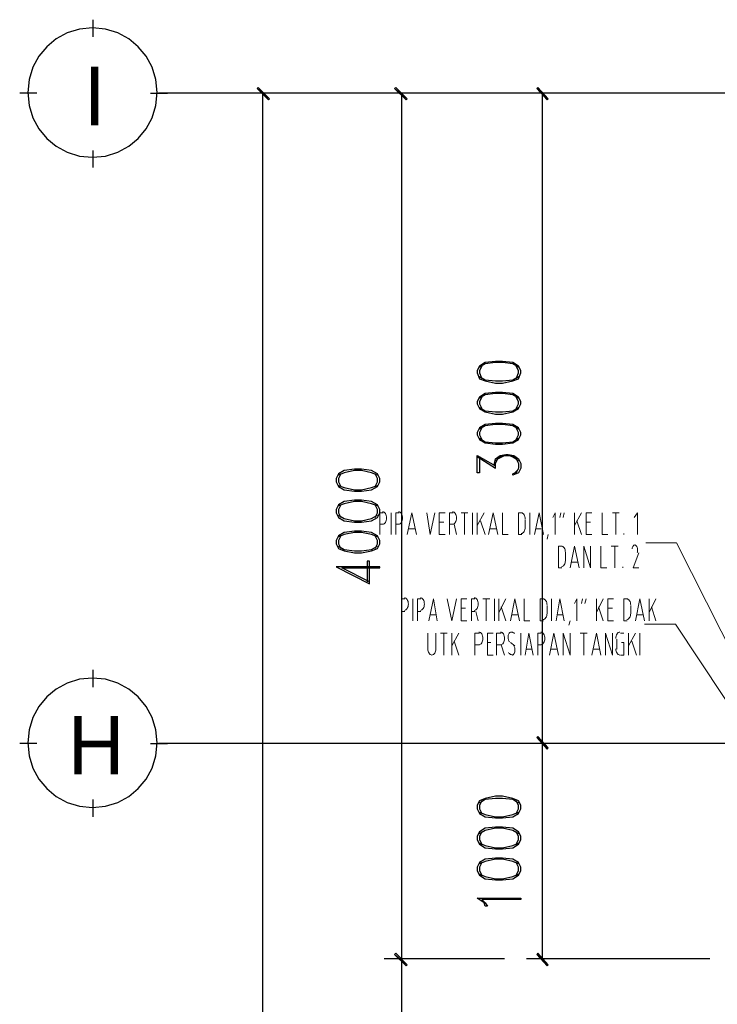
# Model space of a CAD drawing. Header units: millimetres. Extents: x 0 to 420, y 0 to 297.
# Tile 57 of 88: x 142 to 168, y 184 to 220. Entities that reach past the tile are written whole.
import ezdxf

# ---------------------------------------------------------------- set-up
doc = ezdxf.new("R2010")
doc.units = ezdxf.units.MM
for name, color, linetype in [('FILL_000000', 7, 'Continuous'), ('LINE_000000', 7, 'Continuous'), ('TEXT', 7, 'Continuous')]:
    doc.layers.add(name, color=color, linetype=linetype)

msp = doc.modelspace()

# ---------------------------------------------------------------- hatches: boundary and pattern name
at = {"layer": 'FILL_000000'}
h = msp.add_hatch(color=7, dxfattribs=at)
h.dxf.hatch_style = 1
h.paths.add_polyline_path([(151.553, 217.001), (151.088, 217.382), (151.13, 217.424), (151.553, 217.001)])
h = msp.add_hatch(color=7, dxfattribs=at)
h.dxf.hatch_style = 1
h.paths.add_polyline_path([(151.511, 216.958), (151.553, 217.001), (151.088, 217.382), (151.511, 216.958)])
h = msp.add_hatch(color=7, dxfattribs=at)
h.dxf.hatch_style = 1
h.paths.add_polyline_path([(156.633, 217.001), (156.168, 217.382), (156.21, 217.424), (156.633, 217.001)])
h = msp.add_hatch(color=7, dxfattribs=at)
h.dxf.hatch_style = 1
h.paths.add_polyline_path([(156.591, 216.958), (156.633, 217.001), (156.168, 217.382), (156.591, 216.958)])
h = msp.add_hatch(color=7, dxfattribs=at)
h.dxf.hatch_style = 1
h.paths.add_polyline_path([(161.84, 217.001), (161.417, 217.382), (161.459, 217.424), (161.84, 217.001)])
h = msp.add_hatch(color=7, dxfattribs=at)
h.dxf.hatch_style = 1
h.paths.add_polyline_path([(161.798, 216.958), (161.84, 217.001), (161.417, 217.382), (161.798, 216.958)])
h = msp.add_hatch(color=7, dxfattribs=at)
h.dxf.hatch_style = 1
h.paths.add_polyline_path([(161.84, 193.04), (161.417, 193.421), (161.459, 193.463), (161.84, 193.04)])
h = msp.add_hatch(color=7, dxfattribs=at)
h.dxf.hatch_style = 1
h.paths.add_polyline_path([(161.459, 193.463), (161.417, 193.421), (161.84, 193.04), (161.459, 193.463)])
h = msp.add_hatch(color=7, dxfattribs=at)
h.dxf.hatch_style = 1
h.paths.add_polyline_path([(161.798, 192.998), (161.84, 193.04), (161.417, 193.421), (161.798, 192.998)])
h = msp.add_hatch(color=7, dxfattribs=at)
h.dxf.hatch_style = 1
h.paths.add_polyline_path([(161.417, 193.421), (161.84, 193.04), (161.798, 192.998), (161.417, 193.421)])
h = msp.add_hatch(color=7, dxfattribs=at)
h.dxf.hatch_style = 1
h.paths.add_polyline_path([(156.21, 185.462), (156.168, 185.42), (156.633, 185.039), (156.21, 185.462)])
h = msp.add_hatch(color=7, dxfattribs=at)
h.dxf.hatch_style = 1
h.paths.add_polyline_path([(156.633, 185.039), (156.168, 185.42), (156.21, 185.462), (156.633, 185.039)])
h = msp.add_hatch(color=7, dxfattribs=at)
h.dxf.hatch_style = 1
h.paths.add_polyline_path([(156.168, 185.42), (156.633, 185.039), (156.591, 184.997), (156.168, 185.42)])
h = msp.add_hatch(color=7, dxfattribs=at)
h.dxf.hatch_style = 1
h.paths.add_polyline_path([(156.591, 184.997), (156.633, 185.039), (156.168, 185.42), (156.591, 184.997)])
h = msp.add_hatch(color=7, dxfattribs=at)
h.dxf.hatch_style = 1
h.paths.add_polyline_path([(161.459, 185.462), (161.417, 185.42), (161.84, 185.039), (161.459, 185.462)])
h = msp.add_hatch(color=7, dxfattribs=at)
h.dxf.hatch_style = 1
h.paths.add_polyline_path([(161.417, 185.42), (161.84, 185.039), (161.798, 184.997), (161.417, 185.42)])

# ---------------------------------------------------------------- linework, layer by layer
at = {"layer": 'LINE_000000', "lineweight": 25}
for p, q in [((145.034, 219.287), (145.034, 219.922)), ((142.96, 217.212), (142.325, 217.212)), ((147.151, 217.212), (147.786, 217.212)), ((242.443, 217.212), (147.447, 217.212)), ((155.025, 217.212), (150.707, 217.212)), ((151.299, 89.366), (151.299, 217.212)), ((160.232, 217.212), (155.787, 217.212)), ((156.422, 217.212), (156.422, 185.251)), ((167.809, 217.212), (161.036, 217.212)), ((161.629, 193.209), (161.629, 217.212)), ((145.034, 214.461), (145.034, 215.096)), ((159.216, 203.793), (159.893, 203.369)), ((160.74, 203.327), (160.57, 203.158)), ((145.034, 195.284), (145.034, 195.919)), ((142.96, 193.209), (142.325, 193.209)), ((147.151, 193.209), (147.786, 193.209)), ((242.443, 193.209), (147.447, 193.209)), ((167.809, 193.209), (161.036, 193.209)), ((167.809, 193.209), (161.036, 193.209)), ((161.629, 185.251), (161.629, 193.209)), ((145.034, 190.5), (145.034, 191.135)), ((160.232, 185.251), (155.787, 185.251)), ((160.232, 185.251), (155.787, 185.251)), ((156.422, 185.251), (156.422, 121.92)), ((167.809, 185.251), (161.036, 185.251))]:
    msp.add_line(p, q, dxfattribs=at)
at = {"layer": 'LINE_000000', "lineweight": 13}
for p, q in [((156.041, 200.914), (156.041, 201.718)), ((158.623, 201.718), (158.877, 201.718)), ((158.75, 200.914), (158.75, 201.718)), ((159.046, 200.914), (159.046, 201.718)), ((159.216, 200.914), (159.216, 201.718)), ((159.47, 201.718), (159.216, 201.253)), ((161.163, 200.914), (161.163, 201.718)), ((162.264, 201.549), (162.306, 201.718)), ((162.433, 201.718), (162.391, 201.549)), ((162.814, 200.914), (162.814, 201.718)), ((163.068, 201.718), (162.814, 201.253)), ((164.211, 201.718), (164.465, 201.718)), ((164.338, 200.914), (164.338, 201.718)), ((157.988, 201.38), (157.819, 201.38)), ((159.343, 201.422), (159.512, 200.914)), ((160.994, 201.168), (160.994, 201.464)), ((162.899, 201.422), (163.068, 200.914)), ((163.407, 201.38), (163.237, 201.38)), ((155.744, 201.295), (155.617, 201.295)), ((156.337, 201.295), (156.21, 201.295)), ((156.93, 201.126), (156.676, 201.126)), ((158.327, 201.295), (158.2, 201.295)), ((158.369, 201.295), (158.454, 200.914)), ((159.935, 201.126), (159.681, 201.126)), ((161.586, 201.126), (161.375, 201.126)), ((160.74, 200.914), (160.867, 200.914)), ((161.798, 200.745), (161.84, 200.914)), ((164.634, 200.914), (164.634, 200.956)), ((164.169, 200.491), (164.423, 200.491)), ((164.296, 199.686), (164.296, 200.491)), ((162.475, 199.94), (162.475, 200.237)), ((162.941, 199.898), (162.687, 199.898)), ((162.221, 199.686), (162.348, 199.686)), ((164.592, 199.686), (164.592, 199.729)), ((156.845, 197.739), (156.845, 198.543)), ((159.427, 198.543), (159.681, 198.543)), ((159.554, 197.739), (159.554, 198.543)), ((159.851, 197.739), (159.851, 198.543)), ((160.02, 197.739), (160.02, 198.543)), ((160.274, 198.543), (160.02, 198.035)), ((161.967, 197.739), (161.967, 198.543)), ((163.068, 198.374), (163.11, 198.543)), ((163.237, 198.543), (163.195, 198.374)), ((163.618, 197.739), (163.618, 198.543)), ((163.872, 198.543), (163.618, 198.035)), ((165.566, 197.739), (165.566, 198.543)), ((165.82, 198.543), (165.566, 198.035)), ((156.549, 198.078), (156.422, 198.078)), ((157.141, 198.078), (157.014, 198.078)), ((158.792, 198.205), (158.623, 198.205)), ((159.131, 198.078), (159.004, 198.078)), ((159.173, 198.078), (159.258, 197.739)), ((160.105, 198.247), (160.274, 197.739)), ((161.798, 197.993), (161.798, 198.289)), ((163.703, 198.247), (163.872, 197.739)), ((164.211, 198.205), (164.042, 198.205)), ((164.888, 197.993), (164.888, 198.289)), ((165.65, 198.247), (165.82, 197.739)), ((157.692, 197.951), (157.48, 197.951)), ((160.74, 197.951), (160.486, 197.951)), ((161.544, 197.739), (161.671, 197.739)), ((162.391, 197.951), (162.179, 197.951)), ((162.602, 197.57), (162.645, 197.739)), ((164.634, 197.739), (164.761, 197.739)), ((165.354, 197.951), (165.1, 197.951)), ((157.395, 197.273), (157.395, 196.681)), ((157.692, 196.681), (157.692, 197.273)), ((157.861, 197.273), (158.115, 197.273)), ((157.988, 196.469), (157.988, 197.273)), ((158.284, 196.469), (158.284, 197.273)), ((158.538, 197.273), (158.284, 196.808)), ((160.824, 196.469), (160.824, 197.273)), ((163.026, 197.273), (163.28, 197.273)), ((163.153, 196.469), (163.153, 197.273)), ((164.38, 196.681), (164.38, 197.062)), ((164.507, 197.273), (164.634, 197.273)), ((164.804, 196.469), (164.804, 197.273)), ((165.058, 197.273), (164.804, 196.808)), ((165.227, 196.469), (165.227, 197.273)), ((158.369, 196.977), (158.538, 196.469)), ((159.3, 196.85), (159.131, 196.85)), ((159.724, 196.935), (159.597, 196.935)), ((160.443, 196.935), (160.613, 196.808)), ((161.248, 196.681), (161.036, 196.681)), ((161.586, 196.85), (161.459, 196.85)), ((162.179, 196.681), (161.925, 196.681)), ((163.745, 196.681), (163.491, 196.681)), ((164.931, 196.977), (165.1, 196.469))]:
    msp.add_line(p, q, dxfattribs=at)
at = {"layer": 'LINE_000000', "lineweight": 25}
for points in [[(147.405, 217.233), (147.356, 217.716), (147.217, 218.165), (146.996, 218.571), (146.704, 218.925), (146.35, 219.217), (145.944, 219.437), (145.495, 219.577), (145.013, 219.625), (144.531, 219.577), (144.082, 219.437), (143.676, 219.217), (143.322, 218.925), (143.029, 218.571), (142.809, 218.165), (142.67, 217.716), (142.621, 217.233), (142.67, 216.751), (142.809, 216.302), (143.029, 215.896), (143.322, 215.542), (143.676, 215.25), (144.082, 215.03), (144.531, 214.89), (145.013, 214.842), (145.495, 214.89), (145.944, 215.03), (146.35, 215.25), (146.704, 215.542), (146.996, 215.896), (147.217, 216.302), (147.356, 216.751), (147.405, 217.233)], [(159.216, 206.883), (159.3, 206.671), (159.512, 206.587), (159.893, 206.502), (160.147, 206.502), (160.528, 206.587), (160.74, 206.671), (160.824, 206.883), (160.824, 206.968), (160.74, 207.137), (160.528, 207.264), (160.147, 207.306), (159.893, 207.306), (159.512, 207.264), (159.3, 207.137), (159.216, 206.968), (159.216, 206.883)], [(159.216, 205.74), (159.3, 205.571), (159.512, 205.444), (159.893, 205.359), (160.147, 205.359), (160.528, 205.444), (160.74, 205.571), (160.824, 205.74), (160.824, 205.825), (160.74, 205.994), (160.528, 206.121), (160.147, 206.163), (159.893, 206.163), (159.512, 206.121), (159.3, 205.994), (159.216, 205.825), (159.216, 205.74)], [(159.216, 204.597), (159.3, 204.428), (159.512, 204.301), (159.893, 204.258), (160.147, 204.258), (160.528, 204.301), (160.74, 204.428), (160.824, 204.597), (160.824, 204.682), (160.74, 204.851), (160.528, 204.978), (160.147, 205.02), (159.893, 205.02), (159.512, 204.978), (159.3, 204.851), (159.216, 204.682), (159.216, 204.597)], [(154.009, 202.861), (154.093, 202.692), (154.305, 202.565), (154.686, 202.523), (154.94, 202.523), (155.321, 202.565), (155.533, 202.692), (155.617, 202.861), (155.617, 202.988), (155.533, 203.158), (155.321, 203.285), (154.94, 203.327), (154.686, 203.327), (154.305, 203.285), (154.093, 203.158), (154.009, 202.988), (154.009, 202.861)], [(154.009, 201.718), (154.093, 201.549), (154.305, 201.422), (154.686, 201.38), (154.94, 201.38), (155.321, 201.422), (155.533, 201.549), (155.617, 201.718), (155.617, 201.845), (155.533, 202.015), (155.321, 202.142), (154.94, 202.184), (154.686, 202.184), (154.305, 202.142), (154.093, 202.015), (154.009, 201.845), (154.009, 201.718)], [(154.009, 200.575), (154.093, 200.406), (154.305, 200.321), (154.686, 200.237), (154.94, 200.237), (155.321, 200.321), (155.533, 200.406), (155.617, 200.575), (155.617, 200.702), (155.533, 200.872), (155.321, 200.999), (154.94, 201.041), (154.686, 201.041), (154.305, 200.999), (154.093, 200.872), (154.009, 200.702), (154.009, 200.575)], [(147.405, 193.23), (147.356, 193.713), (147.217, 194.162), (146.996, 194.568), (146.704, 194.922), (146.35, 195.214), (145.944, 195.434), (145.495, 195.574), (145.013, 195.622), (144.531, 195.574), (144.082, 195.434), (143.676, 195.214), (143.322, 194.922), (143.029, 194.568), (142.809, 194.162), (142.67, 193.713), (142.621, 193.23), (142.67, 192.748), (142.809, 192.299), (143.029, 191.893), (143.322, 191.539), (143.676, 191.247), (144.082, 191.027), (144.531, 190.887), (145.013, 190.839), (145.495, 190.887), (145.944, 191.027), (146.35, 191.247), (146.704, 191.539), (146.996, 191.893), (147.217, 192.299), (147.356, 192.748), (147.405, 193.23)], [(159.216, 190.796), (159.3, 190.627), (159.512, 190.5), (159.893, 190.458), (160.147, 190.458), (160.528, 190.5), (160.74, 190.627), (160.824, 190.796), (160.824, 190.923), (160.74, 191.093), (160.528, 191.177), (160.147, 191.262), (159.893, 191.262), (159.512, 191.177), (159.3, 191.093), (159.216, 190.923), (159.216, 190.796)], [(159.216, 189.653), (159.3, 189.484), (159.512, 189.357), (159.893, 189.315), (160.147, 189.315), (160.528, 189.357), (160.74, 189.484), (160.824, 189.653), (160.824, 189.78), (160.74, 189.95), (160.528, 190.077), (160.147, 190.119), (159.893, 190.119), (159.512, 190.077), (159.3, 189.95), (159.216, 189.78), (159.216, 189.653)], [(159.216, 188.51), (159.3, 188.341), (159.512, 188.214), (159.893, 188.172), (160.147, 188.172), (160.528, 188.214), (160.74, 188.341), (160.824, 188.51), (160.824, 188.637), (160.74, 188.807), (160.528, 188.934), (160.147, 188.976), (159.893, 188.976), (159.512, 188.934), (159.3, 188.807), (159.216, 188.637), (159.216, 188.51)], [(160.824, 187.494), (160.824, 187.452), (159.385, 187.452), (159.512, 187.325), (159.597, 187.198), (159.512, 187.198), (159.47, 187.325), (159.216, 187.494), (160.824, 187.494)]]:
    msp.add_lwpolyline(points, close=True, dxfattribs=at)
at = {"layer": 'LINE_000000', "lineweight": 0}
for points in [[(151.553, 217.001), (151.088, 217.382), (151.13, 217.424), (151.553, 217.001)], [(151.511, 216.958), (151.553, 217.001), (151.088, 217.382), (151.511, 216.958)], [(156.633, 217.001), (156.168, 217.382), (156.21, 217.424), (156.633, 217.001)], [(156.591, 216.958), (156.633, 217.001), (156.168, 217.382), (156.591, 216.958)], [(161.84, 217.001), (161.417, 217.382), (161.459, 217.424), (161.84, 217.001)], [(161.798, 216.958), (161.84, 217.001), (161.417, 217.382), (161.798, 216.958)], [(161.84, 193.04), (161.417, 193.421), (161.459, 193.463), (161.84, 193.04)], [(161.459, 193.463), (161.417, 193.421), (161.84, 193.04), (161.459, 193.463)], [(161.798, 192.998), (161.84, 193.04), (161.417, 193.421), (161.798, 192.998)], [(161.417, 193.421), (161.84, 193.04), (161.798, 192.998), (161.417, 193.421)], [(156.21, 185.462), (156.168, 185.42), (156.633, 185.039), (156.21, 185.462)], [(156.633, 185.039), (156.168, 185.42), (156.21, 185.462), (156.633, 185.039)], [(156.168, 185.42), (156.633, 185.039), (156.591, 184.997), (156.168, 185.42)], [(156.591, 184.997), (156.633, 185.039), (156.168, 185.42), (156.591, 184.997)], [(161.459, 185.462), (161.417, 185.42), (161.84, 185.039), (161.459, 185.462)], [(161.417, 185.42), (161.84, 185.039), (161.798, 184.997), (161.417, 185.42)]]:
    msp.add_lwpolyline(points, close=True, dxfattribs=at)
at = {"layer": 'LINE_000000', "lineweight": 25}
for points in [[(160.74, 207.095), (160.528, 207.222), (160.147, 207.264), (159.893, 207.264), (159.512, 207.222), (159.3, 207.095)], [(159.385, 207.137), (159.3, 206.968), (159.3, 206.883), (159.385, 206.671)], [(160.655, 206.671), (160.74, 206.883), (160.74, 206.968), (160.655, 207.137)], [(159.3, 206.756), (159.512, 206.629), (159.893, 206.587), (160.147, 206.587), (160.528, 206.629), (160.74, 206.756)], [(160.74, 205.952), (160.528, 206.079), (160.147, 206.121), (159.893, 206.121), (159.512, 206.079), (159.3, 205.952)], [(159.385, 205.994), (159.3, 205.825), (159.3, 205.74), (159.385, 205.571)], [(160.655, 205.571), (160.74, 205.74), (160.74, 205.825), (160.655, 205.994)], [(159.3, 205.613), (159.512, 205.486), (159.893, 205.444), (160.147, 205.444), (160.528, 205.486), (160.74, 205.613)], [(160.74, 204.809), (160.528, 204.936), (160.147, 204.978), (159.893, 204.978), (159.512, 204.936), (159.3, 204.809)], [(159.385, 204.851), (159.3, 204.682), (159.3, 204.597), (159.385, 204.428)], [(160.655, 204.428), (160.74, 204.597), (160.74, 204.682), (160.655, 204.851)], [(159.3, 204.47), (159.512, 204.343), (159.893, 204.301), (160.147, 204.301), (160.528, 204.343), (160.74, 204.47)], [(159.3, 203.793), (159.3, 203.2), (159.216, 203.2), (159.216, 203.835), (159.893, 203.454)], [(159.851, 203.454), (159.851, 203.539), (159.893, 203.708), (160.062, 203.835), (160.274, 203.877), (160.359, 203.877), (160.57, 203.835), (160.74, 203.708), (160.824, 203.539), (160.824, 203.369), (160.74, 203.2), (160.655, 203.158), (160.528, 203.115), (160.528, 203.158)], [(159.893, 203.369), (159.893, 203.539), (159.978, 203.708), (160.232, 203.835)], [(159.893, 203.623), (160.062, 203.793), (160.274, 203.835), (160.359, 203.835), (160.57, 203.793), (160.74, 203.623)], [(160.443, 203.835), (160.655, 203.708), (160.74, 203.539), (160.74, 203.369), (160.655, 203.2), (160.528, 203.158)], [(155.533, 203.115), (155.321, 203.2), (154.94, 203.285), (154.686, 203.285), (154.305, 203.2), (154.093, 203.115)], [(154.178, 203.158), (154.093, 202.988), (154.093, 202.861), (154.178, 202.692)], [(155.448, 202.692), (155.533, 202.861), (155.533, 202.988), (155.448, 203.158)], [(154.093, 202.734), (154.305, 202.65), (154.686, 202.565), (154.94, 202.565), (155.321, 202.65), (155.533, 202.734)], [(155.533, 201.972), (155.321, 202.057), (154.94, 202.142), (154.686, 202.142), (154.305, 202.057), (154.093, 201.972)], [(154.178, 202.015), (154.093, 201.845), (154.093, 201.718), (154.178, 201.549)], [(155.448, 201.549), (155.533, 201.718), (155.533, 201.845), (155.448, 202.015)], [(154.093, 201.634), (154.305, 201.507), (154.686, 201.422), (154.94, 201.422), (155.321, 201.507), (155.533, 201.634)], [(155.533, 200.829), (155.321, 200.914), (154.94, 200.999), (154.686, 200.999), (154.305, 200.914), (154.093, 200.829)], [(154.178, 200.872), (154.093, 200.702), (154.093, 200.575), (154.178, 200.406)], [(155.448, 200.406), (155.533, 200.575), (155.533, 200.702), (155.448, 200.872)], [(154.093, 200.491), (154.305, 200.364), (154.686, 200.321), (154.94, 200.321), (155.321, 200.364), (155.533, 200.491)], [(155.236, 199.178), (154.22, 199.686), (155.617, 199.686), (155.617, 199.729), (154.009, 199.729), (155.236, 199.094), (155.236, 199.94), (155.152, 199.94), (155.152, 199.178)], [(160.74, 191.008), (160.528, 191.135), (160.147, 191.177), (159.893, 191.177), (159.512, 191.135), (159.3, 191.008)], [(159.385, 191.093), (159.3, 190.923), (159.3, 190.796), (159.385, 190.627)], [(160.655, 190.627), (160.74, 190.796), (160.74, 190.923), (160.655, 191.093)], [(159.3, 190.669), (159.512, 190.585), (159.893, 190.5), (160.147, 190.5), (160.528, 190.585), (160.74, 190.669)], [(160.74, 189.865), (160.528, 189.992), (160.147, 190.077), (159.893, 190.077), (159.512, 189.992), (159.3, 189.865)], [(159.385, 189.95), (159.3, 189.78), (159.3, 189.653), (159.385, 189.484)], [(160.655, 189.484), (160.74, 189.653), (160.74, 189.78), (160.655, 189.95)], [(159.3, 189.526), (159.512, 189.442), (159.893, 189.357), (160.147, 189.357), (160.528, 189.442), (160.74, 189.526)], [(160.74, 188.764), (160.528, 188.849), (160.147, 188.934), (159.893, 188.934), (159.512, 188.849), (159.3, 188.764)], [(159.385, 188.807), (159.3, 188.637), (159.3, 188.51), (159.385, 188.341)], [(160.655, 188.341), (160.74, 188.51), (160.74, 188.637), (160.655, 188.807)], [(159.3, 188.383), (159.512, 188.299), (159.893, 188.214), (160.147, 188.214), (160.528, 188.299), (160.74, 188.383)]]:
    msp.add_lwpolyline(points, dxfattribs=at)
at = {"layer": 'LINE_000000', "lineweight": 13}
for points in [[(155.617, 200.914), (155.617, 201.718), (155.744, 201.718)], [(155.723, 201.295), (155.753, 201.3), (155.781, 201.313), (155.806, 201.335), (155.828, 201.363), (155.846, 201.398), (155.86, 201.437), (155.868, 201.481), (155.871, 201.528), (155.868, 201.575), (155.86, 201.618), (155.846, 201.658), (155.828, 201.692), (155.806, 201.721), (155.781, 201.742), (155.753, 201.756), (155.723, 201.761)], [(156.21, 200.914), (156.21, 201.718), (156.337, 201.718)], [(156.316, 201.295), (156.346, 201.3), (156.374, 201.313), (156.399, 201.335), (156.421, 201.363), (156.439, 201.398), (156.452, 201.437), (156.461, 201.481), (156.464, 201.528), (156.461, 201.575), (156.452, 201.618), (156.439, 201.658), (156.421, 201.692), (156.399, 201.721), (156.374, 201.742), (156.346, 201.756), (156.316, 201.761)], [(156.633, 200.914), (156.803, 201.718), (156.972, 200.914)], [(157.353, 201.718), (157.48, 200.914), (157.649, 201.718)], [(158.03, 200.914), (157.819, 200.914), (157.819, 201.718), (158.03, 201.718)], [(158.2, 200.914), (158.2, 201.718), (158.327, 201.718)], [(158.305, 201.295), (158.335, 201.3), (158.363, 201.313), (158.388, 201.335), (158.41, 201.363), (158.428, 201.398), (158.442, 201.437), (158.451, 201.481), (158.454, 201.528), (158.451, 201.575), (158.442, 201.618), (158.428, 201.658), (158.41, 201.692), (158.388, 201.721), (158.363, 201.742), (158.335, 201.756), (158.305, 201.761)], [(159.639, 200.914), (159.808, 201.718), (159.978, 200.914)], [(160.147, 201.718), (160.147, 200.914), (160.359, 200.914)], [(160.867, 201.718), (160.74, 201.718), (160.74, 200.914)], [(160.994, 201.486), (160.991, 201.532), (160.982, 201.576), (160.968, 201.616), (160.95, 201.65), (160.928, 201.679), (160.903, 201.7), (160.875, 201.714), (160.846, 201.718)], [(161.332, 200.914), (161.502, 201.718), (161.671, 200.914)], [(162.094, 200.914), (162.094, 201.718), (162.01, 201.549)], [(163.449, 200.914), (163.237, 200.914), (163.237, 201.718), (163.449, 201.718)], [(163.83, 201.718), (163.83, 200.914), (164.042, 200.914)], [(165.142, 200.914), (165.142, 201.718), (165.015, 201.549)], [(160.846, 200.956), (160.875, 200.961), (160.903, 200.975), (160.928, 200.996), (160.95, 201.025), (160.968, 201.059), (160.982, 201.099), (160.991, 201.142), (160.994, 201.189)], [(162.348, 200.491), (162.221, 200.491), (162.221, 199.686)], [(162.475, 200.258), (162.472, 200.305), (162.464, 200.348), (162.45, 200.388), (162.432, 200.422), (162.41, 200.451), (162.385, 200.472), (162.357, 200.486), (162.327, 200.491)], [(162.645, 199.686), (162.814, 200.491), (162.983, 199.686)], [(163.153, 199.686), (163.153, 200.491), (163.407, 199.686), (163.407, 200.491)], [(163.788, 200.491), (163.788, 199.686), (163.999, 199.686)], [(165.037, 200.533), (165.02, 200.531), (165.003, 200.523), (164.987, 200.511), (164.973, 200.495), (164.96, 200.475), (164.949, 200.451), (164.941, 200.424), (164.935, 200.394)], [(165.126, 200.242), (165.133, 200.264), (165.138, 200.288), (165.141, 200.313), (165.142, 200.338), (165.142, 200.363), (165.139, 200.388), (165.135, 200.412), (165.129, 200.435), (165.121, 200.457), (165.112, 200.476), (165.101, 200.493), (165.09, 200.507), (165.077, 200.518), (165.064, 200.526), (165.05, 200.531), (165.036, 200.533)], [(162.327, 199.729), (162.357, 199.733), (162.385, 199.747), (162.41, 199.768), (162.432, 199.797), (162.45, 199.831), (162.464, 199.871), (162.472, 199.915), (162.475, 199.962)], [(165.185, 200.237), (164.973, 199.686), (165.185, 199.686)], [(156.422, 197.739), (156.422, 198.543), (156.549, 198.543)], [(156.528, 198.12), (156.557, 198.125), (156.585, 198.138), (156.61, 198.16), (156.632, 198.188), (156.65, 198.223), (156.664, 198.262), (156.673, 198.306), (156.676, 198.353), (156.673, 198.4), (156.664, 198.443), (156.65, 198.483), (156.632, 198.517), (156.61, 198.546), (156.585, 198.567), (156.557, 198.581), (156.528, 198.586)], [(157.014, 197.739), (157.014, 198.543), (157.141, 198.543)], [(157.12, 198.12), (157.15, 198.125), (157.178, 198.138), (157.203, 198.16), (157.225, 198.188), (157.243, 198.223), (157.257, 198.262), (157.265, 198.306), (157.268, 198.353), (157.265, 198.4), (157.257, 198.443), (157.243, 198.483), (157.225, 198.517), (157.203, 198.546), (157.178, 198.567), (157.15, 198.581), (157.12, 198.586)], [(157.438, 197.739), (157.607, 198.543), (157.734, 197.739)], [(158.115, 198.543), (158.284, 197.739), (158.454, 198.543)], [(158.835, 197.739), (158.623, 197.739), (158.623, 198.543), (158.835, 198.543)], [(159.004, 197.739), (159.004, 198.543), (159.131, 198.543)], [(159.11, 198.12), (159.14, 198.125), (159.168, 198.138), (159.193, 198.16), (159.215, 198.188), (159.233, 198.223), (159.246, 198.262), (159.255, 198.306), (159.258, 198.353), (159.255, 198.4), (159.246, 198.443), (159.233, 198.483), (159.215, 198.517), (159.193, 198.546), (159.168, 198.567), (159.14, 198.581), (159.11, 198.586)], [(160.443, 197.739), (160.613, 198.543), (160.782, 197.739)], [(160.951, 198.543), (160.951, 197.739), (161.163, 197.739)], [(161.671, 198.543), (161.544, 198.543), (161.544, 197.739)], [(161.798, 198.311), (161.795, 198.357), (161.786, 198.401), (161.773, 198.441), (161.755, 198.475), (161.733, 198.504), (161.708, 198.525), (161.68, 198.539), (161.65, 198.543)], [(162.137, 197.739), (162.264, 198.543), (162.433, 197.739)], [(162.899, 197.739), (162.899, 198.543), (162.814, 198.374)], [(164.253, 197.739), (164.042, 197.739), (164.042, 198.543), (164.253, 198.543)], [(164.761, 198.543), (164.634, 198.543), (164.634, 197.739)], [(164.888, 198.311), (164.885, 198.357), (164.877, 198.401), (164.863, 198.441), (164.845, 198.475), (164.823, 198.504), (164.798, 198.525), (164.77, 198.539), (164.74, 198.543)], [(165.058, 197.739), (165.227, 198.543), (165.396, 197.739)], [(161.65, 197.781), (161.68, 197.786), (161.708, 197.8), (161.733, 197.821), (161.755, 197.85), (161.773, 197.884), (161.786, 197.924), (161.795, 197.967), (161.798, 198.014)], [(164.74, 197.781), (164.77, 197.786), (164.798, 197.8), (164.823, 197.821), (164.845, 197.85), (164.863, 197.884), (164.877, 197.924), (164.885, 197.967), (164.888, 198.014)], [(159.131, 196.469), (159.131, 197.273), (159.3, 197.273)], [(159.279, 196.85), (159.309, 196.855), (159.337, 196.868), (159.362, 196.89), (159.384, 196.918), (159.402, 196.953), (159.416, 196.992), (159.424, 197.036), (159.427, 197.083), (159.424, 197.13), (159.416, 197.173), (159.402, 197.213), (159.384, 197.247), (159.362, 197.276), (159.337, 197.297), (159.309, 197.311), (159.279, 197.316)], [(159.808, 196.469), (159.597, 196.469), (159.597, 197.273), (159.808, 197.273)], [(159.935, 196.469), (159.935, 197.273), (160.105, 197.273)], [(160.084, 196.85), (160.113, 196.855), (160.141, 196.868), (160.166, 196.89), (160.188, 196.918), (160.206, 196.953), (160.22, 196.992), (160.229, 197.036), (160.232, 197.083), (160.229, 197.13), (160.22, 197.173), (160.206, 197.213), (160.188, 197.247), (160.166, 197.276), (160.141, 197.297), (160.113, 197.311), (160.084, 197.316)], [(160.464, 197.316), (160.446, 197.313), (160.429, 197.305), (160.413, 197.292), (160.399, 197.274), (160.386, 197.253), (160.375, 197.228), (160.367, 197.2), (160.362, 197.169), (160.359, 197.137), (160.359, 197.105), (160.363, 197.074), (160.369, 197.045), (160.377, 197.018), (160.388, 196.993), (160.401, 196.972), (160.417, 196.955)], [(160.6, 197.271), (160.584, 197.281), (160.568, 197.29), (160.552, 197.297), (160.535, 197.304), (160.518, 197.309), (160.502, 197.312), (160.485, 197.315), (160.468, 197.316)], [(160.994, 196.469), (161.121, 197.273), (161.29, 196.469)], [(161.459, 196.469), (161.459, 197.273), (161.586, 197.273)], [(161.565, 196.85), (161.595, 196.855), (161.623, 196.868), (161.648, 196.89), (161.67, 196.918), (161.688, 196.953), (161.702, 196.992), (161.71, 197.036), (161.713, 197.083), (161.71, 197.13), (161.702, 197.173), (161.688, 197.213), (161.67, 197.247), (161.648, 197.276), (161.623, 197.297), (161.595, 197.311), (161.565, 197.316)], [(161.883, 196.469), (162.052, 197.273), (162.221, 196.469)], [(162.391, 196.469), (162.391, 197.273), (162.645, 196.469), (162.645, 197.273)], [(163.449, 196.469), (163.618, 197.273), (163.788, 196.469)], [(163.957, 196.469), (163.957, 197.273), (164.211, 196.469), (164.211, 197.273)], [(164.486, 197.316), (164.456, 197.311), (164.428, 197.297), (164.403, 197.276), (164.381, 197.247), (164.363, 197.213), (164.35, 197.173), (164.341, 197.13), (164.338, 197.083)], [(157.395, 196.702), (157.398, 196.655), (157.407, 196.611), (157.421, 196.572), (157.439, 196.537), (157.461, 196.509), (157.486, 196.487), (157.514, 196.474), (157.544, 196.469), (157.573, 196.474), (157.601, 196.487), (157.626, 196.509), (157.648, 196.537), (157.666, 196.572), (157.68, 196.611), (157.689, 196.655), (157.692, 196.702)], [(159.935, 196.85), (160.105, 196.85), (160.232, 196.469)], [(160.507, 196.469), (160.525, 196.472), (160.542, 196.48), (160.558, 196.493), (160.573, 196.51), (160.585, 196.532), (160.596, 196.557), (160.604, 196.585), (160.61, 196.616), (160.612, 196.648), (160.612, 196.68), (160.609, 196.71), (160.603, 196.74), (160.594, 196.767), (160.583, 196.791), (160.57, 196.812), (160.555, 196.829)], [(164.338, 196.702), (164.341, 196.655), (164.35, 196.611), (164.363, 196.572), (164.381, 196.537), (164.403, 196.509), (164.428, 196.487), (164.456, 196.474), (164.486, 196.469)], [(164.55, 196.935), (164.634, 196.935), (164.634, 196.469), (164.507, 196.469)], [(160.369, 196.562), (160.388, 196.542), (160.408, 196.525), (160.428, 196.509), (160.449, 196.496), (160.47, 196.486), (160.492, 196.478), (160.514, 196.472), (160.536, 196.469)]]:
    msp.add_lwpolyline(points, dxfattribs=at)
at = {"layer": 'LINE_000000', "lineweight": 9}
for points in [[(165.439, 200.618), (166.582, 200.618), (169.333, 195.157)], [(165.396, 197.612), (166.539, 197.612), (169.206, 193.59)]]:
    msp.add_lwpolyline(points, dxfattribs=at)

# ---------------------------------------------------------------- texts
at = {"layer": 'TEXT'}
for s, p in [('I', (144.695, 216.027)), ('H', (144.103, 192.066))]:
    msp.add_text(s, height=2.156, dxfattribs=at).set_placement(p)

doc.saveas('drawing.dxf')
